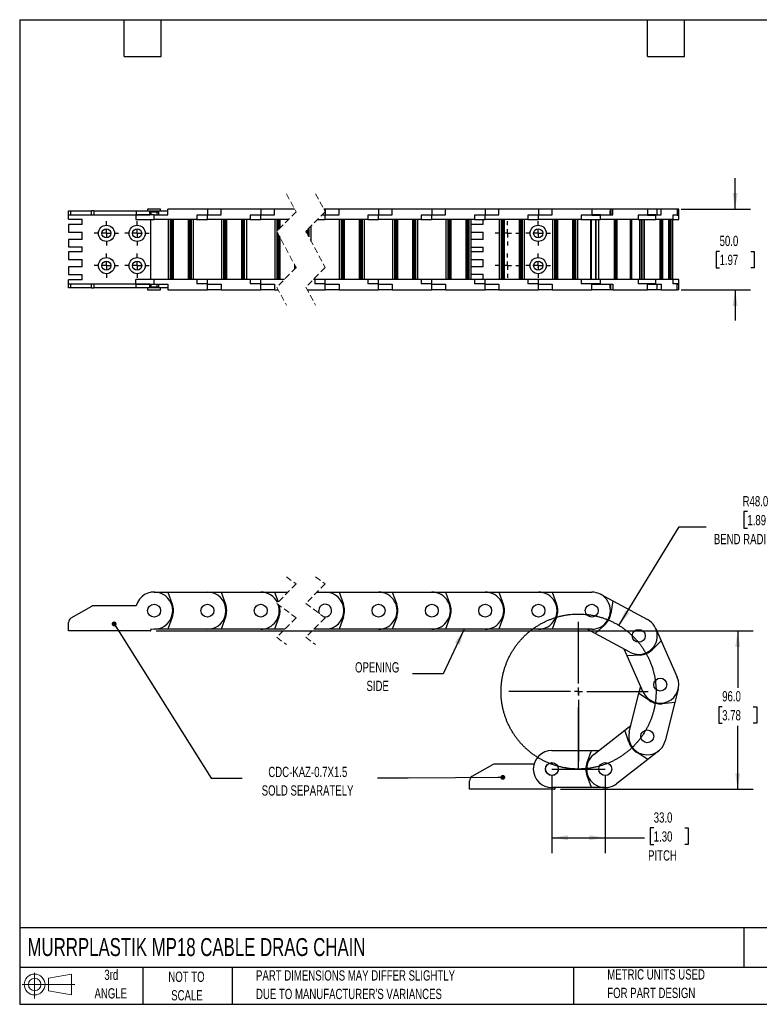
# Model space of a CAD drawing. Header units: millimetres. Extents: x 19 to 819, y 19 to 629.
# Tile 1 of 7: x 19 to 477, y 19 to 629. Entities that reach past the tile are written whole.
import ezdxf

# ---------------------------------------------------------------- set-up
doc = ezdxf.new("R2010")
doc.units = ezdxf.units.MM
doc.header["$LTSCALE"] = 3
doc.linetypes.add('CENTERX2', pattern=[20.32, 12.7, -2.54, 2.54, -2.54])
doc.linetypes.add('HIDDEN', pattern=[1.905, 1.27, -0.635])
doc.layers.add('CENTER', color=40, linetype='CENTERX2')
doc.layers.add('SLD-DEFPOINTS', color=7, linetype='Continuous')
doc.layers.add('DIMENSIONS', color=140, linetype='Continuous', lineweight=25)
doc.layers.add('TEXT', color=140, linetype='Continuous', lineweight=25)
doc.styles.add('SLDTEXTSTYLE0', font='TXT', dxfattribs={"width": 0.7})
doc.dimstyles.new('SLDDIMSTYLE0', dxfattribs={"dimtxt": 6.474023, "dimasz": 9.906, "dimexe": 0, "dimexo": 0.0625, "dimgap": 1.618506, "dimtad": 0, "dimtih": 1, "dimtoh": 1, "dimrnd": 1e-09, "dimzin": 4, "dimdsep": 46, "dimtxsty": 'SLDTEXTSTYLE0', "dimsah": 1, "dimcen": 0.09, "dimadec": 0, "dimazin": 1, "dimtfac": 1, "dimtofl": 0, "dimtmove": 0, "dimatfit": 3, "dimfxl": 0, "dimfrac": 2, "dimtolj": 1, "dimtzin": 12, "dimarcsym": 0})
doc.dimstyles.new('SLDDIMSTYLE1', dxfattribs={"dimtxt": 6.474023, "dimasz": 9.906, "dimexe": 0, "dimexo": 0.0625, "dimgap": 1.618506, "dimtad": 0, "dimtih": 1, "dimtoh": 1, "dimrnd": 1e-09, "dimzin": 4, "dimdsep": 46, "dimtxsty": 'SLDTEXTSTYLE0', "dimsah": 1, "dimcen": 0, "dimadec": 0, "dimazin": 1, "dimtfac": 1, "dimtofl": 0, "dimtmove": 0, "dimatfit": 3, "dimfxl": 0, "dimfrac": 2, "dimtolj": 1, "dimtzin": 12, "dimarcsym": 0})
doc.dimstyles.new('SLDDIMSTYLE2', dxfattribs={"dimtxt": 0.18, "dimasz": 3.048, "dimexe": 0, "dimexo": 0.0625, "dimgap": 0, "dimtad": 0, "dimtih": 1, "dimtoh": 1, "dimdec": 0, "dimrnd": 1e-09, "dimzin": 0, "dimdsep": 46, "dimtxsty": 'Standard', "dimblk1": 'DOT', "dimblk2": 'DOT', "dimsah": 1, "dimcen": 0.09, "dimadec": 0, "dimazin": 0, "dimtfac": 3.048, "dimtdec": 0, "dimtofl": 0, "dimtmove": 0, "dimatfit": 3, "dimldrblk": 'DOT', "dimfxl": 0, "dimfrac": 2, "dimtolj": 1, "dimtzin": 0, "dimarcsym": 0})
doc.dimstyles.new('SLDDIMSTYLE3', dxfattribs={"dimtxt": 0.18, "dimasz": 9.906, "dimexe": 0, "dimexo": 0.0625, "dimgap": 0, "dimtad": 0, "dimtih": 1, "dimtoh": 1, "dimdec": 0, "dimrnd": 1e-09, "dimzin": 0, "dimdsep": 46, "dimtxsty": 'Standard', "dimsah": 1, "dimcen": 0.09, "dimadec": 0, "dimazin": 0, "dimtfac": 9.906, "dimtdec": 0, "dimtofl": 0, "dimtmove": 0, "dimatfit": 3, "dimfxl": 0, "dimfrac": 2, "dimtolj": 1, "dimtzin": 0, "dimarcsym": 0})
doc.dimstyles.new('SLDDIMSTYLE4', dxfattribs={"dimtxt": 6.474023, "dimasz": 9.906, "dimexe": 0, "dimexo": 0.0625, "dimgap": 1.618506, "dimtad": 0, "dimtih": 1, "dimtoh": 1, "dimrnd": 1e-09, "dimzin": 4, "dimdsep": 46, "dimtxsty": 'SLDTEXTSTYLE0', "dimsah": 1, "dimcen": 0.09, "dimadec": 0, "dimazin": 1, "dimtfac": 1, "dimtmove": 0, "dimatfit": 0, "dimfxl": 0, "dimfrac": 2, "dimtolj": 1, "dimtzin": 12, "dimarcsym": 0})

# ---------------------------------------------------------------- blocks, each defined once
blk = doc.blocks.new('Block11')
at = {"color": 7, "linetype": 'Continuous', "lineweight": 18}
for p, q in [((7.77, 15.93), (7.77, 0)), ((16.44, 12.5), (30.53, 15.1)), ((16.44, 4.79), (16.44, 12.5)), ((30.53, 15.1), (30.53, 2.19)), ((0, 8.65), (32.62, 8.65)), ((16.44, 4.79), (30.53, 2.19))]:
    blk.add_line(p, q, dxfattribs=at)
for radius in [6.45, 3.86]:
    blk.add_circle((7.77, 8.65), radius, dxfattribs=at)
blk = doc.blocks.new('Block12')
at = {"layer": 'SLD-DEFPOINTS'}
blk.add_blockref('Block11', (0, 0), dxfattribs=at)
blk = doc.blocks.new('SW_BROKEN_VIEW_0')
at = {"color": 0, "linetype": 'CENTERX2'}
for p, q in [((16.5, 0), (16.5, 48)), ((0, 0), (33, 0))]:
    blk.add_line(p, q, dxfattribs=at)
at = {"color": 0}
blk.add_open_spline([(62.4, 62.03), (61.76, 64), (61.03, 65.93), (60.21, 67.83), (59.32, 69.69), (58.35, 71.51), (57.3, 73.29), (56.17, 75.02), (54.97, 76.7), (53.7, 78.33), (52.36, 79.9), (50.96, 81.42), (49.49, 82.87), (47.96, 84.26), (46.37, 85.58), (44.72, 86.83), (43.03, 88), (41.28, 89.11), (39.49, 90.14), (37.66, 91.09), (35.78, 91.96), (33.87, 92.75), (31.93, 93.45), (29.96, 94.07), (27.97, 94.61), (25.95, 95.06), (23.92, 95.42), (21.87, 95.7), (19.81, 95.89), (17.75, 95.98), (15.69, 95.99), (13.62, 95.91), (11.56, 95.75), (9.51, 95.49), (7.48, 95.14), (5.46, 94.71), (3.46, 94.19), (1.48, 93.59), (-0.47, 92.9), (-2.38, 92.13), (-4.26, 91.28), (-6.11, 90.34), (-7.91, 89.33), (-9.66, 88.24), (-11.37, 87.08), (-13.02, 85.85), (-14.63, 84.54), (-16.17, 83.17), (-17.65, 81.73), (-19.07, 80.23), (-20.42, 78.67), (-21.71, 77.05), (-22.92, 75.38), (-24.07, 73.66), (-25.13, 71.89), (-26.12, 70.08), (-27.03, 68.22), (-27.86, 66.33), (-28.61, 64.41), (-29.27, 62.45), (-29.85, 60.47), (-30.35, 58.46), (-30.75, 56.44), (-31.07, 54.4), (-31.3, 52.34), (-31.45, 50.28), (-31.5, 48.22), (-31.46, 46.15), (-31.34, 44.09), (-31.13, 42.04), (-30.83, 39.99), (-30.44, 37.96), (-29.96, 35.95), (-29.4, 33.97), (-28.76, 32), (-28.03, 30.07), (-27.21, 28.17), (-26.32, 26.31), (-25.35, 24.49), (-24.3, 22.71), (-23.17, 20.98), (-21.97, 19.3), (-20.7, 17.67), (-19.36, 16.1), (-17.96, 14.58), (-16.49, 13.13), (-14.96, 11.74), (-13.37, 10.42), (-11.72, 9.17), (-10.03, 8), (-8.28, 6.89), (-6.49, 5.86), (-4.66, 4.91), (-2.78, 4.04), (-0.87, 3.25), (1.07, 2.55), (3.04, 1.93), (5.03, 1.39), (7.05, 0.94), (9.08, 0.58), (11.13, 0.3), (13.19, 0.11), (15.25, 0.02), (17.31, 0.01), (19.38, 0.09), (21.44, 0.25), (23.49, 0.51), (25.52, 0.86), (27.54, 1.29), (29.54, 1.81), (31.52, 2.41), (33.47, 3.1), (35.38, 3.87), (37.26, 4.72), (39.11, 5.66), (40.91, 6.67), (42.66, 7.76), (44.37, 8.92), (46.02, 10.15), (47.63, 11.46), (49.17, 12.83), (50.65, 14.27), (52.07, 15.77), (53.42, 17.33), (54.71, 18.95), (55.92, 20.62), (57.07, 22.34), (58.13, 24.11), (59.12, 25.92), (60.03, 27.78), (60.86, 29.67), (61.61, 31.59), (62.27, 33.55), (62.85, 35.53), (63.35, 37.54), (63.75, 39.56), (64.07, 41.6), (64.3, 43.66), (64.45, 45.72), (64.5, 47.78), (64.46, 49.85), (64.34, 51.91), (64.13, 53.96), (63.83, 56.01), (63.44, 58.04), (62.96, 60.05), (62.4, 62.03), (62.6, 61.37), (62.4, 62.03)], degree=3, knots=[0, 0, 0, 0, 0.006849, 0.013699, 0.020548, 0.027397, 0.034246, 0.041096, 0.047945, 0.054794, 0.061644, 0.068493, 0.075342, 0.082192, 0.089041, 0.09589, 0.10274, 0.109589, 0.116438, 0.123288, 0.130137, 0.136986, 0.143836, 0.150685, 0.157534, 0.164383, 0.171233, 0.178082, 0.184931, 0.191781, 0.19863, 0.205479, 0.212329, 0.219178, 0.226027, 0.232877, 0.239726, 0.246575, 0.253425, 0.260274, 0.267123, 0.273973, 0.280822, 0.287671, 0.29452, 0.30137, 0.308219, 0.315068, 0.321918, 0.328767, 0.335616, 0.342466, 0.349315, 0.356164, 0.363014, 0.369863, 0.376712, 0.383562, 0.390411, 0.39726, 0.40411, 0.410959, 0.417808, 0.424657, 0.431507, 0.438356, 0.445205, 0.452055, 0.458904, 0.465753, 0.472603, 0.479452, 0.486301, 0.493151, 0.5, 0.506849, 0.513699, 0.520548, 0.527397, 0.534247, 0.541096, 0.547945, 0.554794, 0.561644, 0.568493, 0.575342, 0.582192, 0.589041, 0.59589, 0.60274, 0.609589, 0.616438, 0.623288, 0.630137, 0.636986, 0.643836, 0.650685, 0.657534, 0.664383, 0.671233, 0.678082, 0.684932, 0.691781, 0.69863, 0.705479, 0.712329, 0.719178, 0.726027, 0.732877, 0.739726, 0.746575, 0.753425, 0.760274, 0.767123, 0.773973, 0.780822, 0.787671, 0.794521, 0.80137, 0.808219, 0.815068, 0.821918, 0.828767, 0.835616, 0.842466, 0.849315, 0.856164, 0.863014, 0.869863, 0.876712, 0.883562, 0.890411, 0.89726, 0.90411, 0.910959, 0.917808, 0.924658, 0.931507, 0.938356, 0.945205, 0.952055, 0.958904, 0.965753, 0.972603, 0.979452, 0.986301, 0.993151, 1, 1, 1, 1], dxfattribs=at)
blk = doc.blocks.new('_D')
at = {"layer": 'DIMENSIONS'}
for p, q in [((348.53, 160.88), (348.53, 112.67)), ((381.53, 160.88), (381.53, 112.67)), ((411.56, 128.25), (409.38, 128.25)), ((409.38, 128.25), (409.38, 117.96)), ((430.79, 128.25), (432.97, 128.25)), ((432.97, 128.25), (432.97, 117.96)), ((348.53, 122.19), (381.53, 122.19)), ((381.53, 122.19), (405.76, 122.19)), ((409.38, 117.96), (411.56, 117.96)), ((432.97, 117.96), (430.79, 117.96))]:
    blk.add_line(p, q, dxfattribs=at)
for points in [[(348.53, 122.19), (358.44, 120.67), (358.44, 123.71)], [(381.53, 122.19), (371.62, 123.71), (371.62, 120.67)]]:
    blk.add_solid(points, dxfattribs=at)
at = {"layer": 'DIMENSIONS', "char_height": 6.35, "attachment_point": 1, "style": 'SLDTEXTSTYLE0'}
for s, insert in [('33.0', (411.56, 137.88)), ('1.30', (411.56, 126.14)), ('PITCH', (408.09, 114.4))]:
    blk.add_mtext(s, dxfattribs=dict(at, insert=insert))
blk = doc.blocks.new('_D_1')
at = {"layer": 'DIMENSIONS'}
for p, q in [((469.54, 324.08), (467.36, 324.08)), ((467.36, 324.08), (467.36, 313.79)), ((488.78, 324.08), (490.95, 324.08)), ((490.95, 324.08), (490.95, 313.79)), ((390.06, 253.65), (427.35, 314.68)), ((427.35, 314.68), (444.01, 314.68)), ((467.36, 313.79), (469.54, 313.79)), ((490.95, 313.79), (488.78, 313.79))]:
    blk.add_line(p, q, dxfattribs=at)
blk.add_solid([(390.06, 253.65), (396.52, 261.31), (393.92, 262.9)], dxfattribs=at)
at = {"layer": 'DIMENSIONS', "char_height": 6.35, "attachment_point": 1, "style": 'SLDTEXTSTYLE0'}
for s, insert in [('R48.0', (466.59, 333.71)), ('1.89', (469.54, 321.98)), ('BEND RADIUS', (448.78, 310.24))]:
    blk.add_mtext(s, dxfattribs=dict(at, insert=insert))
blk = doc.blocks.new('_D_2')
at = {"layer": 'DIMENSIONS'}
for p, q in [((103.58, 250.19), (473.09, 250.19)), ((463.56, 250.19), (463.56, 215.04)), ((453.94, 203.3), (451.77, 203.3)), ((451.77, 203.3), (451.77, 193.01)), ((473.18, 203.3), (475.35, 203.3)), ((475.35, 203.3), (475.35, 193.01)), ((451.77, 193.01), (453.94, 193.01)), ((463.56, 152.19), (463.56, 191.56)), ((475.35, 193.01), (473.18, 193.01)), ((353.84, 152.19), (473.09, 152.19))]:
    blk.add_line(p, q, dxfattribs=at)
for points in [[(463.56, 250.19), (462.04, 240.28), (465.08, 240.28)], [(463.56, 152.19), (465.08, 162.1), (462.04, 162.1)]]:
    blk.add_solid(points, dxfattribs=at)
at = {"layer": 'DIMENSIONS', "char_height": 6.35, "attachment_point": 1, "style": 'SLDTEXTSTYLE0'}
for s, insert in [('96.0', (453.94, 212.94)), ('3.78', (453.94, 201.2))]:
    blk.add_mtext(s, dxfattribs=dict(at, insert=insert))
blk = doc.blocks.new('_Dot')
at = {"color": 0, "linetype": 'ByBlock', "lineweight": -2}
blk.add_line((-0.5, 0), (-1, 0), dxfattribs=at)
at = {"color": 0, "linetype": 'ByBlock', "const_width": 0.5}
blk.add_lwpolyline([(-0.25, 0, 1), (0.25, 0, 1)], format="xyb", close=True, dxfattribs=at)
blk = doc.blocks.new('SW_CENTERMARKSYMBOL_0')
at = {"layer": 'CENTER', "color": 0}
for p, q in [((0, 5.08), (0, 50.54)), ((-5.08, 0), (-50.54, 0)), ((0, 0), (-2.54, 0)), ((0, 0), (0, 2.54)), ((0, 0), (0, -2.54)), ((0, 0), (2.54, 0)), ((5.08, 0), (50.54, 0)), ((0, -5.08), (0, -50.54))]:
    blk.add_line(p, q, dxfattribs=at)
blk = doc.blocks.new('_D_6')
at = {"layer": 'DIMENSIONS'}
for p, q in [((461.97, 511.4), (461.97, 530.45)), ((428.49, 511.4), (471.5, 511.4)), ((452.35, 485.21), (450.18, 485.21)), ((450.18, 485.21), (450.18, 474.92)), ((471.59, 485.21), (473.77, 485.21)), ((473.77, 485.21), (473.77, 474.92)), ((450.18, 474.92), (452.35, 474.92)), ((473.77, 474.92), (471.59, 474.92)), ((428.49, 461.4), (471.5, 461.4)), ((461.97, 461.4), (461.97, 442.35))]:
    blk.add_line(p, q, dxfattribs=at)
for points in [[(461.97, 511.4), (463.5, 521.3), (460.45, 521.3)], [(461.97, 461.4), (460.45, 451.49), (463.5, 451.49)]]:
    blk.add_solid(points, dxfattribs=at)
at = {"layer": 'DIMENSIONS', "char_height": 6.35, "attachment_point": 1, "style": 'SLDTEXTSTYLE0'}
for s, insert in [('50.0', (452.35, 494.85)), ('1.97', (452.35, 483.11))]:
    blk.add_mtext(s, dxfattribs=dict(at, insert=insert))
blk = doc.blocks.new('SW_CENTERMARKSYMBOL_1')
at = {"layer": 'CENTER', "color": 0}
for p, q in [((0, 5.08), (0, 7.54)), ((-5.08, 0), (-7.54, 0)), ((0, 0), (-2.54, 0)), ((0, 0), (0, 2.54)), ((0, 0), (0, -2.54)), ((0, 0), (2.54, 0)), ((5.08, 0), (7.54, 0)), ((0, -5.08), (0, -7.54))]:
    blk.add_line(p, q, dxfattribs=at)
blk = doc.blocks.new('SW_CENTERMARKSYMBOL_2')
at = {"layer": 'CENTER', "color": 0}
for p, q in [((0, 5.08), (0, 7.54)), ((-5.08, 0), (-7.54, 0)), ((0, 0), (-2.54, 0)), ((0, 0), (0, 2.54)), ((0, 0), (0, -2.54)), ((0, 0), (2.54, 0)), ((5.08, 0), (7.54, 0)), ((0, -5.08), (0, -7.54))]:
    blk.add_line(p, q, dxfattribs=at)
blk = doc.blocks.new('SW_CENTERMARKSYMBOL_3')
at = {"layer": 'CENTER', "color": 0}
for p, q in [((0, 5.08), (0, 7.54)), ((-5.08, 0), (-7.54, 0)), ((0, 0), (-2.54, 0)), ((0, 0), (0, 2.54)), ((0, 0), (0, -2.54)), ((0, 0), (2.54, 0)), ((5.08, 0), (7.54, 0)), ((0, -5.08), (0, -7.54))]:
    blk.add_line(p, q, dxfattribs=at)
blk = doc.blocks.new('SW_CENTERMARKSYMBOL_4')
at = {"layer": 'CENTER', "color": 0}
for p, q in [((0, 5.08), (0, 7.54)), ((-5.08, 0), (-7.54, 0)), ((0, 0), (-2.54, 0)), ((0, 0), (0, 2.54)), ((0, 0), (0, -2.54)), ((0, 0), (2.54, 0)), ((5.08, 0), (7.54, 0)), ((0, -5.08), (0, -7.54))]:
    blk.add_line(p, q, dxfattribs=at)
blk = doc.blocks.new('SW_CENTERMARKSYMBOL_5')
at = {"layer": 'CENTER', "color": 0}
for p, q in [((0, 5.08), (0, 7.54)), ((-5.08, 0), (-7.54, 0)), ((0, 0), (-2.54, 0)), ((0, 0), (0, 2.54)), ((0, 0), (0, -2.54)), ((0, 0), (2.54, 0)), ((5.08, 0), (7.54, 0)), ((0, -5.08), (0, -7.54))]:
    blk.add_line(p, q, dxfattribs=at)
blk = doc.blocks.new('SW_CENTERMARKSYMBOL_6')
at = {"layer": 'CENTER', "color": 0}
for p, q in [((0, 5.08), (0, 7.54)), ((-5.08, 0), (-7.54, 0)), ((0, 0), (-2.54, 0)), ((0, 0), (0, 2.54)), ((0, 0), (0, -2.54)), ((0, 0), (2.54, 0)), ((5.08, 0), (7.54, 0)), ((0, -5.08), (0, -7.54))]:
    blk.add_line(p, q, dxfattribs=at)
blk = doc.blocks.new('SW_CENTERMARKSYMBOL_7')
at = {"layer": 'CENTER', "color": 0}
for p, q in [((0, 5.08), (0, 7.54)), ((-5.08, 0), (-7.54, 0)), ((0, 0), (-2.54, 0)), ((0, 0), (0, 2.54)), ((0, 0), (0, -2.54)), ((0, 0), (2.54, 0)), ((5.08, 0), (7.54, 0)), ((0, -5.08), (0, -7.54))]:
    blk.add_line(p, q, dxfattribs=at)
blk = doc.blocks.new('SW_CENTERMARKSYMBOL_8')
at = {"layer": 'CENTER', "color": 0}
for p, q in [((0, 5.08), (0, 7.54)), ((-5.08, 0), (-7.54, 0)), ((0, 0), (-2.54, 0)), ((0, 0), (0, 2.54)), ((0, 0), (0, -2.54)), ((0, 0), (2.54, 0)), ((5.08, 0), (7.54, 0)), ((0, -5.08), (0, -7.54))]:
    blk.add_line(p, q, dxfattribs=at)

msp = doc.modelspace()

# ---------------------------------------------------------------- linework, layer by layer
at = {"color": 7, "linetype": 'HIDDEN', "lineweight": 18}
for p, q in [((184.163, 520.922), (190.163, 509.66)), ((202.163, 520.922), (208.163, 509.66)), ((190.163, 509.66), (178.163, 497.66)), ((208.163, 509.66), (196.163, 497.66)), ((178.163, 497.66), (190.163, 475.135)), ((196.163, 497.66), (208.163, 475.135)), ((190.163, 475.135), (178.163, 463.135)), ((208.163, 475.135), (196.163, 463.135)), ((178.163, 463.135), (184.163, 451.872)), ((196.163, 463.135), (202.163, 451.872)), ((184.163, 283.81), (190.163, 279.298)), ((202.163, 283.81), (208.163, 279.298)), ((190.163, 279.298), (178.163, 267.298)), ((208.163, 279.298), (196.163, 267.298)), ((178.163, 267.298), (190.163, 258.273)), ((196.163, 267.298), (208.163, 258.273)), ((190.163, 258.273), (178.163, 246.273)), ((208.163, 258.273), (196.163, 246.273)), ((178.163, 246.273), (184.163, 241.76)), ((196.163, 246.273), (202.163, 241.76))]:
    msp.add_line(p, q, dxfattribs=at)
for p, q in [((49.266, 507.897), (49.266, 510.247)), ((49.266, 510.247), (50.766, 510.247)), ((49.266, 507.897), (50.766, 507.897)), ((49.266, 505.147), (49.266, 507.897)), ((50.766, 507.897), (50.766, 510.247)), ((50.766, 510.247), (63.468, 510.247)), ((50.766, 507.897), (63.468, 507.897)), ((63.468, 507.897), (63.468, 510.247)), ((64.968, 510.247), (63.468, 510.247)), ((63.468, 507.897), (64.968, 507.897)), ((64.968, 510.247), (64.968, 507.897)), ((64.968, 510.247), (91.165, 510.247)), ((64.968, 507.897), (91.165, 507.897)), ((90.941, 507.897), (90.941, 504.897)), ((91.165, 510.247), (91.165, 507.897)), ((91.165, 510.247), (110.797, 510.247)), ((91.165, 507.897), (99.516, 507.897)), ((102.266, 507.897), (91.165, 507.897)), ((98.266, 511.397), (98.266, 510.247)), ((106.266, 511.397), (98.266, 511.397)), ((99.516, 509.647), (105.016, 509.647)), ((99.516, 507.897), (99.516, 509.647)), ((100.316, 509.647), (100.316, 507.897)), ((102.266, 504.897), (102.266, 507.897)), ((102.266, 507.897), (110.797, 507.897)), ((104.216, 507.897), (104.216, 509.647)), ((105.016, 509.647), (105.016, 507.897)), ((106.266, 510.247), (106.266, 511.397)), ((110.797, 507.897), (110.797, 511.397)), ((135.266, 511.397), (110.797, 511.397)), ((128.73, 507.697), (128.73, 504.897)), ((135.266, 507.697), (128.73, 507.697)), ((135.266, 511.397), (135.266, 507.697)), ((143.797, 511.397), (135.266, 511.397)), ((135.266, 504.897), (135.266, 507.897)), ((135.266, 507.897), (143.797, 507.897)), ((143.797, 507.897), (143.797, 511.397)), ((168.266, 511.397), (143.797, 511.397)), ((161.73, 507.697), (161.73, 504.897)), ((168.266, 507.697), (161.73, 507.697)), ((168.266, 511.397), (168.266, 507.697)), ((176.797, 511.397), (168.266, 511.397)), ((168.266, 504.897), (168.266, 507.897)), ((168.266, 507.897), (176.797, 507.897)), ((176.797, 507.897), (176.797, 511.397)), ((189.238, 511.397), (176.797, 511.397)), ((208.204, 507.697), (206.201, 507.697)), ((208.204, 511.397), (207.238, 511.397)), ((208.204, 511.397), (208.204, 507.697)), ((216.735, 511.397), (208.204, 511.397)), ((208.204, 504.897), (208.204, 507.897)), ((208.204, 507.897), (216.735, 507.897)), ((216.735, 507.897), (216.735, 511.397)), ((241.204, 511.397), (216.735, 511.397)), ((234.668, 507.697), (234.668, 504.897)), ((241.204, 507.697), (234.668, 507.697)), ((241.204, 511.397), (241.204, 507.697)), ((249.735, 511.397), (241.204, 511.397)), ((241.204, 504.897), (241.204, 507.897)), ((241.204, 507.897), (249.735, 507.897)), ((249.735, 507.897), (249.735, 511.397)), ((274.204, 511.397), (249.735, 511.397)), ((267.668, 507.697), (267.668, 504.897)), ((274.204, 507.697), (267.668, 507.697)), ((274.204, 511.397), (274.204, 507.697)), ((282.735, 511.397), (274.204, 511.397)), ((274.204, 504.897), (274.204, 507.897)), ((274.204, 507.897), (282.735, 507.897)), ((282.735, 507.897), (282.735, 511.397)), ((307.204, 511.397), (282.735, 511.397)), ((300.668, 507.697), (300.668, 504.897)), ((307.204, 507.697), (300.668, 507.697)), ((307.204, 511.397), (307.204, 507.697)), ((315.735, 511.397), (307.204, 511.397)), ((307.204, 504.897), (307.204, 507.897)), ((307.204, 507.897), (315.735, 507.897)), ((315.735, 507.897), (315.735, 511.397)), ((340.204, 511.397), (315.735, 511.397)), ((333.668, 507.697), (333.668, 504.897)), ((340.204, 507.697), (333.668, 507.697)), ((340.204, 511.397), (340.204, 507.697)), ((348.735, 511.397), (340.204, 511.397)), ((340.204, 504.897), (340.204, 507.897)), ((340.204, 507.897), (348.735, 507.897)), ((348.735, 507.897), (348.735, 511.397)), ((373.204, 511.397), (348.735, 511.397)), ((366.668, 507.697), (366.668, 504.897)), ((373.204, 507.697), (366.668, 507.697)), ((373.204, 511.397), (373.204, 507.697)), ((384.704, 511.397), (373.204, 511.397)), ((373.204, 507.697), (378.644, 507.697)), ((378.644, 507.897), (373.296, 507.897)), ((378.644, 504.897), (378.644, 507.897)), ((378.644, 507.897), (386.16, 507.897)), ((384.529, 510.097), (384.704, 510.097)), ((384.529, 507.897), (384.529, 510.097)), ((384.704, 510.097), (384.704, 511.397)), ((385.03, 511.397), (384.704, 511.397)), ((385.03, 511.397), (385.03, 507.897)), ((386.16, 511.397), (385.03, 511.397)), ((386.16, 507.897), (386.16, 511.397)), ((407.717, 511.397), (386.16, 511.397)), ((401.959, 507.697), (401.959, 504.897)), ((407.717, 507.697), (401.959, 507.697)), ((407.717, 511.397), (407.717, 507.697)), ((413.777, 511.397), (407.717, 511.397)), ((412.797, 507.897), (407.717, 507.897)), ((407.717, 507.697), (412.797, 507.697)), ((412.797, 504.897), (412.797, 507.897)), ((412.797, 507.897), (416.243, 507.897)), ((413.777, 507.897), (413.777, 511.397)), ((416.243, 511.397), (413.777, 511.397)), ((416.243, 507.897), (416.243, 511.397)), ((426.126, 511.397), (416.243, 511.397)), ((423.486, 507.697), (423.486, 504.897)), ((426.126, 507.697), (423.486, 507.697)), ((426.126, 511.397), (426.126, 507.697)), ((427.105, 511.397), (426.126, 511.397)), ((427.105, 507.897), (426.126, 507.897)), ((426.126, 507.697), (427.105, 507.697)), ((427.105, 507.697), (427.105, 511.397)), ((427.105, 504.897), (427.105, 507.897)), ((49.266, 505.147), (57.766, 505.147)), ((49.266, 501.847), (49.266, 497.147)), ((57.766, 501.847), (49.266, 501.847)), ((57.766, 501.847), (57.766, 505.147)), ((90.941, 504.897), (102.266, 504.897)), ((100.266, 467.897), (100.266, 504.897)), ((128.73, 504.897), (102.266, 504.897)), ((110.916, 504.897), (110.916, 467.897)), ((112.416, 467.897), (112.416, 504.897)), ((112.665, 504.897), (112.665, 467.897)), ((112.965, 467.897), (112.965, 504.897)), ((113.596, 467.897), (113.596, 504.897)), ((113.791, 504.897), (113.791, 467.897)), ((114.266, 467.897), (114.266, 504.897)), ((123.266, 504.897), (123.266, 467.897)), ((123.74, 467.897), (123.74, 504.897)), ((123.936, 504.897), (123.936, 467.897)), ((124.566, 504.897), (124.566, 467.897)), ((124.866, 467.897), (124.866, 504.897)), ((125.116, 504.897), (125.116, 467.897)), ((126.616, 467.897), (126.616, 504.897)), ((128.73, 504.897), (135.266, 504.897)), ((161.73, 504.897), (135.266, 504.897)), ((143.916, 504.897), (143.916, 467.897)), ((145.416, 467.897), (145.416, 504.897)), ((145.665, 504.897), (145.665, 467.897)), ((145.965, 467.897), (145.965, 504.897)), ((146.596, 467.897), (146.596, 504.897)), ((146.791, 504.897), (146.791, 467.897)), ((147.266, 467.897), (147.266, 504.897)), ((156.266, 504.897), (156.266, 467.897)), ((156.74, 467.897), (156.74, 504.897)), ((156.936, 504.897), (156.936, 467.897)), ((157.566, 504.897), (157.566, 467.897)), ((157.866, 467.897), (157.866, 504.897)), ((158.116, 504.897), (158.116, 467.897)), ((159.616, 467.897), (159.616, 504.897)), ((161.73, 504.897), (168.266, 504.897)), ((185.401, 504.897), (168.266, 504.897)), ((176.916, 504.897), (176.916, 467.897)), ((178.416, 497.912), (178.416, 504.897)), ((178.665, 504.897), (178.665, 498.162)), ((178.965, 498.462), (178.965, 504.897)), ((179.596, 499.092), (179.596, 504.897)), ((179.791, 504.897), (179.791, 499.288)), ((180.266, 499.762), (180.266, 504.897)), ((199.554, 491.296), (199.554, 501.05)), ((203.401, 504.897), (208.204, 504.897)), ((234.668, 504.897), (208.204, 504.897)), ((216.854, 504.897), (216.854, 467.897)), ((218.354, 467.897), (218.354, 504.897)), ((218.603, 504.897), (218.603, 467.897)), ((218.903, 467.897), (218.903, 504.897)), ((219.534, 467.897), (219.534, 504.897)), ((219.729, 504.897), (219.729, 467.897)), ((220.204, 467.897), (220.204, 504.897)), ((229.204, 504.897), (229.204, 467.897)), ((229.678, 467.897), (229.678, 504.897)), ((229.874, 504.897), (229.874, 467.897)), ((230.504, 504.897), (230.504, 467.897)), ((230.804, 467.897), (230.804, 504.897)), ((231.054, 504.897), (231.054, 467.897)), ((232.554, 467.897), (232.554, 504.897)), ((234.668, 504.897), (241.204, 504.897)), ((267.668, 504.897), (241.204, 504.897)), ((249.854, 504.897), (249.854, 467.897)), ((251.354, 467.897), (251.354, 504.897)), ((251.603, 504.897), (251.603, 467.897)), ((251.903, 467.897), (251.903, 504.897)), ((252.534, 467.897), (252.534, 504.897)), ((252.729, 504.897), (252.729, 467.897)), ((253.204, 467.897), (253.204, 504.897)), ((262.204, 504.897), (262.204, 467.897)), ((262.678, 467.897), (262.678, 504.897)), ((262.874, 504.897), (262.874, 467.897)), ((263.504, 504.897), (263.504, 467.897)), ((263.804, 467.897), (263.804, 504.897)), ((264.054, 504.897), (264.054, 467.897)), ((265.554, 467.897), (265.554, 504.897)), ((267.668, 504.897), (274.204, 504.897)), ((300.668, 504.897), (274.204, 504.897)), ((282.854, 504.897), (282.854, 467.897)), ((284.354, 467.897), (284.354, 504.897)), ((284.603, 504.897), (284.603, 467.897)), ((284.903, 467.897), (284.903, 504.897)), ((285.534, 467.897), (285.534, 504.897)), ((285.729, 504.897), (285.729, 467.897)), ((286.204, 467.897), (286.204, 504.897)), ((295.204, 504.897), (295.204, 467.897)), ((295.678, 467.897), (295.678, 504.897)), ((295.874, 504.897), (295.874, 467.897)), ((296.504, 504.897), (296.504, 467.897)), ((296.804, 467.897), (296.804, 504.897)), ((297.054, 504.897), (297.054, 467.897)), ((298.554, 467.897), (298.554, 504.897)), ((306.031, 501.797), (298.554, 501.797)), ((300.668, 504.897), (307.204, 504.897)), ((306.031, 501.797), (306.031, 504.897)), ((333.668, 504.897), (307.204, 504.897)), ((315.854, 504.897), (315.854, 467.897)), ((317.354, 467.897), (317.354, 504.897)), ((317.603, 504.897), (317.603, 467.897)), ((317.903, 467.897), (317.903, 504.897)), ((318.534, 467.897), (318.534, 504.897)), ((318.729, 504.897), (318.729, 467.897)), ((319.204, 467.897), (319.204, 504.897)), ((328.204, 504.897), (328.204, 467.897)), ((328.678, 467.897), (328.678, 504.897)), ((328.874, 504.897), (328.874, 467.897)), ((329.504, 504.897), (329.504, 467.897)), ((329.804, 467.897), (329.804, 504.897)), ((330.054, 504.897), (330.054, 467.897)), ((331.554, 467.897), (331.554, 504.897)), ((333.668, 504.897), (340.204, 504.897)), ((366.668, 504.897), (340.204, 504.897)), ((348.854, 504.897), (348.854, 467.897)), ((350.354, 467.897), (350.354, 504.897)), ((350.603, 504.897), (350.603, 467.897)), ((350.903, 467.897), (350.903, 504.897)), ((351.534, 467.897), (351.534, 504.897)), ((351.729, 504.897), (351.729, 467.897)), ((352.204, 467.897), (352.204, 504.897)), ((361.204, 504.897), (361.204, 467.897)), ((361.678, 467.897), (361.678, 504.897)), ((361.874, 504.897), (361.874, 467.897)), ((362.504, 504.897), (362.504, 467.897)), ((362.804, 467.897), (362.804, 504.897)), ((363.054, 504.897), (363.054, 467.897)), ((364.554, 467.897), (364.554, 504.897)), ((366.668, 504.897), (378.644, 504.897)), ((372.381, 504.897), (372.381, 467.897)), ((372.881, 504.897), (372.881, 467.897)), ((375.584, 504.897), (375.584, 467.897)), ((375.644, 504.897), (375.644, 467.897)), ((377.675, 467.897), (377.675, 504.897)), ((401.959, 504.897), (378.644, 504.897)), ((387.199, 504.897), (387.199, 467.897)), ((387.204, 467.897), (387.204, 504.897)), ((387.645, 467.897), (387.645, 504.897)), ((388.2, 467.897), (388.2, 504.897)), ((388.447, 504.897), (388.447, 467.897)), ((389.027, 467.897), (389.027, 504.897)), ((396.956, 504.897), (396.956, 467.897)), ((397.22, 467.897), (397.22, 504.897)), ((397.31, 504.897), (397.31, 467.897)), ((397.865, 504.897), (397.865, 467.897)), ((398.023, 467.897), (398.023, 504.897)), ((401.959, 504.897), (412.797, 504.897)), ((402.861, 504.897), (402.861, 467.897)), ((402.989, 467.897), (402.989, 504.897)), ((404.01, 467.897), (404.01, 504.897)), ((404.416, 467.897), (404.416, 504.897)), ((405.594, 467.897), (405.594, 504.897)), ((405.751, 467.897), (405.751, 504.897)), ((423.486, 504.897), (412.797, 504.897)), ((415.403, 504.897), (415.403, 467.897)), ((415.8, 467.897), (415.8, 504.897)), ((416.295, 467.897), (416.295, 504.897)), ((416.55, 467.897), (416.55, 504.897)), ((416.773, 504.897), (416.773, 467.897)), ((417.278, 467.897), (417.278, 504.897)), ((420.913, 504.897), (420.913, 467.897)), ((420.955, 467.897), (420.955, 504.897)), ((420.981, 504.897), (420.981, 467.897)), ((421.006, 467.897), (421.006, 504.897)), ((421.939, 467.897), (421.939, 504.897)), ((422.935, 467.897), (422.935, 504.897)), ((423.284, 467.897), (423.284, 504.897)), ((423.458, 467.897), (423.458, 504.897)), ((423.458, 504.897), (427.105, 504.897)), ((49.266, 497.147), (57.766, 497.147)), ((57.766, 492.647), (57.766, 497.147)), ((178.416, 467.897), (178.416, 497.185)), ((178.665, 496.717), (178.665, 467.897)), ((178.965, 467.897), (178.965, 496.154)), ((179.596, 467.897), (179.596, 494.97)), ((179.791, 494.604), (179.791, 467.897)), ((196.204, 497.7), (196.204, 497.584)), ((196.678, 496.693), (196.678, 498.175)), ((196.874, 498.37), (196.874, 496.326)), ((197.504, 499), (197.504, 495.143)), ((197.804, 494.58), (197.804, 499.3)), ((198.054, 499.55), (198.054, 494.111)), ((298.554, 497.097), (306.031, 497.097)), ((306.031, 492.597), (306.031, 497.097)), ((49.266, 492.647), (49.266, 487.947)), ((57.766, 492.647), (49.266, 492.647)), ((49.266, 487.947), (57.766, 487.947)), ((57.766, 484.847), (57.766, 487.947)), ((180.266, 467.897), (180.266, 493.713)), ((306.031, 492.597), (298.554, 492.597)), ((298.554, 487.897), (306.031, 487.897)), ((306.031, 484.897), (306.031, 487.897)), ((49.266, 484.847), (49.266, 480.147)), ((57.766, 484.847), (49.266, 484.847)), ((306.031, 484.897), (298.554, 484.897)), ((49.266, 480.147), (57.766, 480.147)), ((49.266, 475.647), (49.266, 470.947)), ((57.766, 475.647), (49.266, 475.647)), ((57.766, 475.647), (57.766, 480.147)), ((189.266, 476.819), (189.266, 474.237)), ((189.74, 474.712), (189.74, 475.928)), ((189.936, 475.561), (189.936, 474.907)), ((298.554, 480.197), (306.031, 480.197)), ((306.031, 475.697), (298.554, 475.697)), ((306.031, 475.697), (306.031, 480.197)), ((49.266, 470.947), (57.766, 470.947)), ((57.766, 467.647), (57.766, 470.947)), ((298.554, 470.997), (306.031, 470.997)), ((306.031, 467.897), (306.031, 470.997)), ((57.766, 467.647), (49.266, 467.647)), ((49.266, 464.897), (49.266, 467.647)), ((49.266, 462.547), (49.266, 464.897)), ((50.766, 464.897), (49.266, 464.897)), ((50.766, 462.547), (50.766, 464.897)), ((63.468, 464.897), (50.766, 464.897)), ((63.468, 462.547), (63.468, 464.897)), ((64.968, 464.897), (63.468, 464.897)), ((64.968, 464.897), (64.968, 462.547)), ((91.165, 464.897), (64.968, 464.897)), ((90.941, 464.897), (90.941, 467.897)), ((102.266, 467.897), (90.941, 467.897)), ((99.516, 464.897), (91.165, 464.897)), ((91.165, 462.547), (91.165, 464.897)), ((91.165, 464.897), (102.266, 464.897)), ((99.516, 463.147), (99.516, 464.897)), ((100.316, 464.897), (100.316, 463.147)), ((102.266, 464.897), (102.266, 467.897)), ((128.73, 467.897), (102.266, 467.897)), ((102.266, 464.897), (110.797, 464.897)), ((104.216, 463.147), (104.216, 464.897)), ((105.016, 464.897), (105.016, 463.147)), ((110.797, 464.897), (110.797, 461.397)), ((135.266, 467.897), (128.73, 467.897)), ((128.73, 467.897), (128.73, 465.097)), ((135.266, 465.097), (128.73, 465.097)), ((135.266, 464.897), (135.266, 467.897)), ((161.73, 467.897), (135.266, 467.897)), ((135.266, 461.397), (135.266, 465.097)), ((135.266, 464.897), (143.797, 464.897)), ((143.797, 464.897), (143.797, 461.397)), ((168.266, 467.897), (161.73, 467.897)), ((161.73, 467.897), (161.73, 465.097)), ((168.266, 465.097), (161.73, 465.097)), ((168.266, 464.897), (168.266, 467.897)), ((182.926, 467.897), (168.266, 467.897)), ((168.266, 461.397), (168.266, 465.097)), ((168.266, 464.897), (176.797, 464.897)), ((176.797, 464.897), (176.797, 461.397)), ((201.668, 467.897), (200.926, 467.897)), ((208.204, 467.897), (201.668, 467.897)), ((201.668, 467.897), (201.668, 465.097)), ((208.204, 465.097), (201.668, 465.097)), ((208.204, 464.897), (208.204, 467.897)), ((234.668, 467.897), (208.204, 467.897)), ((208.204, 461.397), (208.204, 465.097)), ((208.204, 464.897), (216.735, 464.897)), ((216.735, 464.897), (216.735, 461.397)), ((241.204, 467.897), (234.668, 467.897)), ((234.668, 467.897), (234.668, 465.097)), ((241.204, 465.097), (234.668, 465.097)), ((241.204, 464.897), (241.204, 467.897)), ((267.668, 467.897), (241.204, 467.897)), ((241.204, 461.397), (241.204, 465.097)), ((241.204, 464.897), (249.735, 464.897)), ((249.735, 464.897), (249.735, 461.397)), ((274.204, 467.897), (267.668, 467.897)), ((267.668, 467.897), (267.668, 465.097)), ((274.204, 465.097), (267.668, 465.097)), ((274.204, 464.897), (274.204, 467.897)), ((300.668, 467.897), (274.204, 467.897)), ((274.204, 461.397), (274.204, 465.097)), ((274.204, 464.897), (282.735, 464.897)), ((282.735, 464.897), (282.735, 461.397)), ((307.204, 467.897), (300.668, 467.897)), ((300.668, 467.897), (300.668, 465.097)), ((307.204, 465.097), (300.668, 465.097)), ((307.204, 464.897), (307.204, 467.897)), ((333.668, 467.897), (307.204, 467.897)), ((307.204, 461.397), (307.204, 465.097)), ((307.204, 464.897), (315.735, 464.897)), ((315.735, 464.897), (315.735, 461.397)), ((340.204, 467.897), (333.668, 467.897)), ((333.668, 467.897), (333.668, 465.097)), ((340.204, 465.097), (333.668, 465.097)), ((340.204, 464.897), (340.204, 467.897)), ((366.668, 467.897), (340.204, 467.897)), ((340.204, 461.397), (340.204, 465.097)), ((340.204, 464.897), (348.735, 464.897)), ((348.735, 464.897), (348.735, 461.397)), ((378.644, 467.897), (366.668, 467.897)), ((366.668, 467.897), (366.668, 465.097)), ((373.204, 465.097), (366.668, 465.097)), ((373.204, 461.397), (373.204, 465.097)), ((378.644, 465.097), (373.204, 465.097)), ((373.296, 464.897), (378.644, 464.897)), ((378.644, 464.897), (378.644, 467.897)), ((401.959, 467.897), (378.644, 467.897)), ((378.644, 464.897), (386.16, 464.897)), ((384.529, 462.697), (384.529, 464.897)), ((385.03, 461.397), (385.03, 464.897)), ((386.16, 464.897), (386.16, 461.397)), ((412.797, 467.897), (401.959, 467.897)), ((401.959, 467.897), (401.959, 465.097)), ((407.717, 465.097), (401.959, 465.097)), ((407.717, 461.397), (407.717, 465.097)), ((412.797, 465.097), (407.717, 465.097)), ((407.717, 464.897), (412.797, 464.897)), ((412.797, 464.897), (412.797, 467.897)), ((423.486, 467.897), (412.797, 467.897)), ((412.797, 464.897), (416.243, 464.897)), ((413.777, 461.397), (413.777, 464.897)), ((416.243, 464.897), (416.243, 461.397)), ((427.105, 467.897), (423.458, 467.897)), ((423.486, 467.897), (423.486, 465.097)), ((426.126, 465.097), (423.486, 465.097)), ((426.126, 461.397), (426.126, 465.097)), ((427.105, 465.097), (426.126, 465.097)), ((426.126, 464.897), (427.105, 464.897)), ((427.105, 464.897), (427.105, 467.897)), ((427.105, 461.397), (427.105, 465.097)), ((50.766, 462.547), (49.266, 462.547)), ((63.468, 462.547), (50.766, 462.547)), ((63.468, 462.547), (64.968, 462.547)), ((91.165, 462.547), (64.968, 462.547)), ((110.797, 462.547), (91.165, 462.547)), ((98.266, 462.547), (98.266, 461.397)), ((98.266, 461.397), (106.266, 461.397)), ((105.016, 463.147), (99.516, 463.147)), ((106.266, 461.397), (106.266, 462.547)), ((110.797, 461.397), (135.266, 461.397)), ((143.797, 461.397), (135.266, 461.397)), ((143.797, 461.397), (168.266, 461.397)), ((176.797, 461.397), (168.266, 461.397)), ((176.797, 461.397), (179.089, 461.397)), ((197.089, 461.397), (208.204, 461.397)), ((216.735, 461.397), (208.204, 461.397)), ((216.735, 461.397), (241.204, 461.397)), ((249.735, 461.397), (241.204, 461.397)), ((249.735, 461.397), (274.204, 461.397)), ((282.735, 461.397), (274.204, 461.397)), ((282.735, 461.397), (307.204, 461.397)), ((315.735, 461.397), (307.204, 461.397)), ((315.735, 461.397), (340.204, 461.397)), ((348.735, 461.397), (340.204, 461.397)), ((348.735, 461.397), (373.204, 461.397)), ((384.704, 461.397), (373.204, 461.397)), ((384.704, 462.697), (384.529, 462.697)), ((384.704, 461.397), (384.704, 462.697)), ((385.03, 461.397), (384.704, 461.397)), ((386.16, 461.397), (385.03, 461.397)), ((386.16, 461.397), (407.717, 461.397)), ((413.777, 461.397), (407.717, 461.397)), ((416.243, 461.397), (413.777, 461.397)), ((416.243, 461.397), (426.126, 461.397)), ((427.105, 461.397), (426.126, 461.397)), ((102.266, 274.285), (110.797, 274.285)), ((110.797, 274.285), (135.266, 274.285)), ((110.797, 274.285), (113.495, 266.873)), ((135.266, 274.285), (143.797, 274.285)), ((143.797, 274.285), (168.266, 274.285)), ((143.797, 274.285), (146.495, 266.873)), ((168.266, 274.285), (176.797, 274.285)), ((176.797, 274.285), (179.026, 268.161)), ((176.797, 274.285), (185.151, 274.285)), ((203.151, 274.285), (208.204, 274.285)), ((208.204, 274.285), (216.735, 274.285)), ((216.735, 274.285), (241.204, 274.285)), ((216.735, 274.285), (219.433, 266.873)), ((241.204, 274.285), (249.735, 274.285)), ((249.735, 274.285), (252.433, 266.873)), ((249.735, 274.285), (274.204, 274.285)), ((274.204, 274.285), (282.735, 274.285)), ((282.735, 274.285), (307.204, 274.285)), ((282.735, 274.285), (285.433, 266.873)), ((307.204, 274.285), (315.735, 274.285)), ((315.735, 274.285), (318.433, 266.873)), ((315.735, 274.285), (340.204, 274.285)), ((340.204, 274.285), (348.735, 274.285)), ((348.735, 274.285), (351.433, 266.873)), ((348.735, 274.285), (373.204, 274.285)), ((378.644, 272.917), (386.16, 268.881)), ((386.16, 268.881), (385.03, 261.073)), ((386.16, 268.881), (407.717, 257.304)), ((63.468, 265.385), (50.766, 258.051)), ((91.165, 265.787), (64.968, 265.787)), ((113.495, 258.698), (110.797, 251.285)), ((146.495, 258.698), (143.797, 251.285)), ((179.495, 258.698), (176.797, 251.285)), ((219.433, 258.698), (216.735, 251.285)), ((252.433, 258.698), (249.735, 251.285)), ((285.433, 258.698), (282.735, 251.285)), ((318.433, 258.698), (315.735, 251.285)), ((351.433, 258.698), (348.735, 251.285)), ((49.266, 250.185), (49.266, 255.453)), ((99.766, 250.185), (49.266, 250.185)), ((100.266, 251.461), (100.266, 250.685)), ((110.797, 251.285), (102.266, 251.285)), ((135.266, 251.285), (110.797, 251.285)), ((143.797, 251.285), (135.266, 251.285)), ((168.266, 251.285), (143.797, 251.285)), ((176.797, 251.285), (168.266, 251.285)), ((183.176, 251.285), (176.797, 251.285)), ((208.204, 251.285), (201.176, 251.285)), ((216.735, 251.285), (208.204, 251.285)), ((241.204, 251.285), (216.735, 251.285)), ((249.735, 251.285), (241.204, 251.285)), ((274.204, 251.285), (249.735, 251.285)), ((282.735, 251.285), (274.204, 251.285)), ((307.204, 251.285), (282.735, 251.285)), ((315.735, 251.285), (307.204, 251.285)), ((340.204, 251.285), (315.735, 251.285)), ((348.735, 251.285), (340.204, 251.285)), ((373.204, 251.285), (348.735, 251.285)), ((375.279, 248.618), (370.311, 251.285)), ((381.163, 253.872), (375.279, 248.618)), ((412.797, 251.818), (416.243, 244.013)), ((396.836, 237.041), (375.279, 248.618)), ((416.243, 244.013), (410.551, 238.551)), ((416.243, 244.013), (426.126, 221.629)), ((395.202, 234.723), (393.353, 238.911)), ((403.073, 235.249), (395.202, 234.723)), ((405.085, 212.339), (395.202, 234.723)), ((402.372, 211.516), (403.488, 215.956)), ((426.758, 214.179), (424.677, 205.905)), ((396.403, 187.786), (402.372, 211.516)), ((408.903, 207.091), (402.372, 211.516)), ((424.677, 205.905), (416.83, 205.097)), ((424.677, 205.905), (418.708, 182.176)), ((393.757, 188.805), (397.367, 191.62)), ((374.46, 173.76), (393.757, 188.805)), ((396.187, 181.3), (393.757, 188.805)), ((348.53, 176.191), (372.999, 176.191)), ((370.301, 168.778), (372.999, 176.191)), ((372.999, 176.191), (377.577, 176.191)), ((407.898, 170.666), (401.213, 174.853)), ((414.627, 175.912), (407.898, 170.666)), ((311.766, 167.41), (299.031, 160.057)), ((337.462, 167.812), (313.266, 167.812)), ((407.898, 170.666), (388.601, 155.622)), ((372.999, 153.191), (370.301, 160.604)), ((297.53, 152.191), (297.53, 157.459)), ((372.999, 153.191), (348.53, 153.191)), ((350.53, 152.691), (350.53, 153.191)), ((381.53, 153.191), (372.999, 153.191)), ((350.03, 152.191), (297.53, 152.191))]:
    msp.add_line(p, q)
at = {"flags": 128}
msp.add_lwpolyline([(204.751, 260.839), (204.381, 261.606), (204.204, 262.785)], dxfattribs=at)
msp.add_lwpolyline([(204.751, 260.839), (204.381, 261.606), (204.204, 262.785)], dxfattribs=at)
for centre, radius in [((72.766, 496.397), 5), ((91.766, 496.397), 5), ((340.031, 496.397), 5), ((72.766, 496.397), 2.8), ((91.766, 496.397), 2.8), ((340.031, 496.397), 2.8), ((72.766, 476.397), 5), ((72.766, 476.397), 2.8), ((91.766, 476.397), 5), ((91.766, 476.397), 2.8), ((340.031, 476.397), 5), ((340.031, 476.397), 2.8), ((102.266, 262.785), 4), ((135.266, 262.785), 4), ((168.266, 262.785), 4), ((241.204, 262.785), 4), ((274.204, 262.785), 4), ((307.204, 262.785), 4), ((340.204, 262.785), 4), ((373.204, 262.785), 4), ((373.204, 262.785), 4), ((402.277, 247.173), 4), ((402.277, 247.173), 4), ((415.605, 216.984), 4), ((407.556, 184.981), 4), ((348.531, 164.691), 4), ((348.531, 164.691), 3.9), ((381.53, 164.691), 4), ((381.53, 164.691), 4)]:
    msp.add_circle(centre, radius)
for centre, radius, start, end in [((102.266, 262.785), 11.5, 259.984474, 164.869251), ((135.266, 262.785), 11.5, 270.000127, 89.999873), ((168.291, 262.85), 11.435, 25.400828, 90.126039), ((208.204, 262.785), 11.5, 270.000053, 89.999947), ((241.204, 262.785), 11.5, 269.999978, 90.000022), ((274.204, 262.785), 11.5, 269.999978, 90.000022), ((307.204, 262.785), 11.5, 269.999978, 90.000022), ((340.204, 262.785), 11.5, 269.999978, 90.000022), ((373.204, 262.785), 11.5, 269.999978, 90.000022), ((64.968, 262.787), 3, 89.999715, 119.999927), ((102.266, 262.785), 11.95, 339.999821, 20.000179), ((135.266, 262.785), 11.95, 339.999821, 20.000179), ((168.291, 262.734), 11.449, 269.872085, 19.864626), ((168.359, 262.769), 11.857, 339.920916, 16.400424), ((208.19, 262.82), 3.986, 256.749747, 180.502363), ((208.204, 262.785), 11.95, 339.999821, 20.000179), ((241.204, 262.785), 11.95, 339.999821, 20.000179), ((274.203, 262.785), 11.95, 340.000632, 19.999368), ((307.204, 262.785), 11.95, 339.999821, 20.000179), ((340.204, 262.785), 11.95, 339.999821, 20.000179), ((52.266, 255.453), 3, 120.00085, 179.998819), ((373.203, 262.785), 11.95, 311.763356, 351.763094), ((402.277, 247.173), 11.5, 241.763234, 61.763291), ((99.766, 250.685), 0.5, 270.000793, 359.999634), ((402.277, 247.173), 11.95, 273.822639, 313.822223), ((415.605, 216.984), 11.5, 203.822462, 23.822425), ((415.605, 216.984), 11.95, 235.881725, 275.881612), ((407.556, 184.981), 11.5, 165.881627, 345.881625), ((407.556, 184.981), 11.95, 197.940673, 237.940826), ((348.531, 164.691), 11.5, 90.000137, 269.999863), ((381.53, 164.691), 11.5, 127.940813, 307.940883), ((313.266, 164.812), 3, 89.999715, 119.999927), ((381.53, 164.691), 11.95, 159.999821, 200.000179), ((300.531, 157.459), 3, 120.00085, 179.998819), ((350.03, 152.691), 0.5, 270.000793, 0.000061)]:
    msp.add_arc(centre, radius, start, end)
at = {"layer": 'TEXT'}
for p, q in [((19.05, 628.65), (819.15, 628.65)), ((19.05, 628.65), (19.05, 19.05)), ((83.82, 605.79), (83.82, 628.65)), ((106.68, 605.79), (106.68, 628.65)), ((407.67, 605.79), (407.67, 628.65)), ((430.53, 605.79), (430.53, 628.65)), ((83.82, 605.79), (106.68, 605.79)), ((407.67, 605.79), (430.53, 605.79)), ((819.15, 66.378), (19.05, 66.378)), ((467.277, 66.378), (467.277, 41.91)), ((819.15, 41.91), (19.05, 41.91)), ((95.25, 41.91), (95.25, 19.05)), ((150.635, 41.91), (150.635, 19.05)), ((361.939, 41.91), (361.939, 19.05)), ((19.05, 19.05), (819.15, 19.05))]:
    msp.add_line(p, q, dxfattribs=at)

# ---------------------------------------------------------------- block references
at = {"color": 7, "linetype": 'Continuous'}
msp.add_blockref('SW_BROKEN_VIEW_0', (348.53, 164.691), dxfattribs=at)
at = {"layer": 'CENTER'}
for name, p in [('SW_CENTERMARKSYMBOL_5', (72.766, 496.397)), ('SW_CENTERMARKSYMBOL_8', (91.766, 496.397)), ('SW_CENTERMARKSYMBOL_4', (321.031, 496.397)), ('SW_CENTERMARKSYMBOL_3', (340.031, 496.397)), ('SW_CENTERMARKSYMBOL_6', (72.766, 476.397)), ('SW_CENTERMARKSYMBOL_7', (91.766, 476.397)), ('SW_CENTERMARKSYMBOL_2', (321.031, 476.397)), ('SW_CENTERMARKSYMBOL_1', (340.031, 476.397)), ('SW_CENTERMARKSYMBOL_0', (365.031, 212.691))]:
    msp.add_blockref(name, p, dxfattribs=at)
at = {"layer": 'SLD-DEFPOINTS'}
msp.add_blockref('Block12', (20.514, 22.662), dxfattribs=at)

# ---------------------------------------------------------------- texts
at = {"layer": 'TEXT', "style": 'SLDTEXTSTYLE0'}
for s, insert, char_height, attachment_point in [('OPENING', (240.352, 230.848), 6.35, 2), ('SIDE', (240.671, 219.381), 6.35, 2), ('CDC-KAZ-0.7X1.5', (197.417, 166.103), 6.35, 2), ('SOLD SEPARATELY', (197.269, 154.637), 6.35, 2), ('MURRPLASTIK MP18 CABLE DRAG CHAIN', (23.897, 60.056), 11.1125, 1), ('3rd', (75.74, 40.48), 6.35, 2), ('NOT TO', (122.305, 39.296), 6.35, 2), ('PART DIMENSIONS MAY DIFFER SLIGHTLY', (165.358, 40.102), 6.35, 1), ('METRIC UNITS USED', (382.813, 40.748), 6.35, 1), ('ANGLE', (75.447, 29.013), 6.35, 2), ('SCALE', (122.594, 27.829), 6.35, 2), ("DUE TO MANUFACTURER'S VARIANCES", (165.358, 28.636), 6.35, 1), ('FOR PART DESIGN', (382.813, 29.281), 6.35, 1)]:
    msp.add_mtext(s, dxfattribs=dict(at, insert=insert, char_height=char_height, attachment_point=attachment_point))

# ---------------------------------------------------------------- dimensions: what is measured, and where the dimension line sits
at = {"layer": 'DIMENSIONS'}
for base, p1, p2, dimstyle, picture, middle in [((461.973, 461.397), (424.677, 511.397), (424.677, 461.397), 'SLDDIMSTYLE4', '_D_6', (461.973, 485.211)), ((463.561, 250.185), (350.03, 152.191), (99.766, 250.185), 'SLDDIMSTYLE0', '_D_2', (463.561, 203.3))]:
    dim = msp.add_linear_dim(base=base, p1=p1, p2=p2, angle=90, dimstyle=dimstyle, dxfattribs=at)
    dim.commit()
    dim.dimension.update_dxf_attribs({"geometry": picture, "text_midpoint": middle, "dimtype": 160})
dim = msp.add_radius_dim(center=(365.031, 212.691), mpoint=(390.057, 253.65), text='<>\\PBEND RADIUS', dimstyle='SLDDIMSTYLE1', dxfattribs=at)
dim.commit()
dim.dimension.update_dxf_attribs({"geometry": '_D_1', "text_midpoint": (479.157, 318.023), "dimtype": 164})
dim = msp.add_linear_dim(base=(381.53, 122.191), p1=(348.531, 164.691), p2=(381.53, 164.691), text='<>\\PPITCH', dimstyle='SLDDIMSTYLE0', dxfattribs=at)
dim.commit()
dim.dimension.update_dxf_attribs({"geometry": '_D', "text_midpoint": (421.176, 122.191), "dimtype": 160})

# ---------------------------------------------------------------- leaders
at = {"layer": 'TEXT'}
for points, dimstyle in [([(77.517, 254.547), (137.633, 159.001), (156.683, 159.001)], 'SLDDIMSTYLE2'), ([(294.245, 251.285), (281.28, 223.713), (262.23, 223.713)], 'SLDDIMSTYLE3'), ([(318.138, 159.57), (259.601, 159.001), (240.551, 159.001)], 'SLDDIMSTYLE2')]:
    msp.add_leader(points, dimstyle=dimstyle, dxfattribs=at)

doc.saveas('drawing.dxf')
